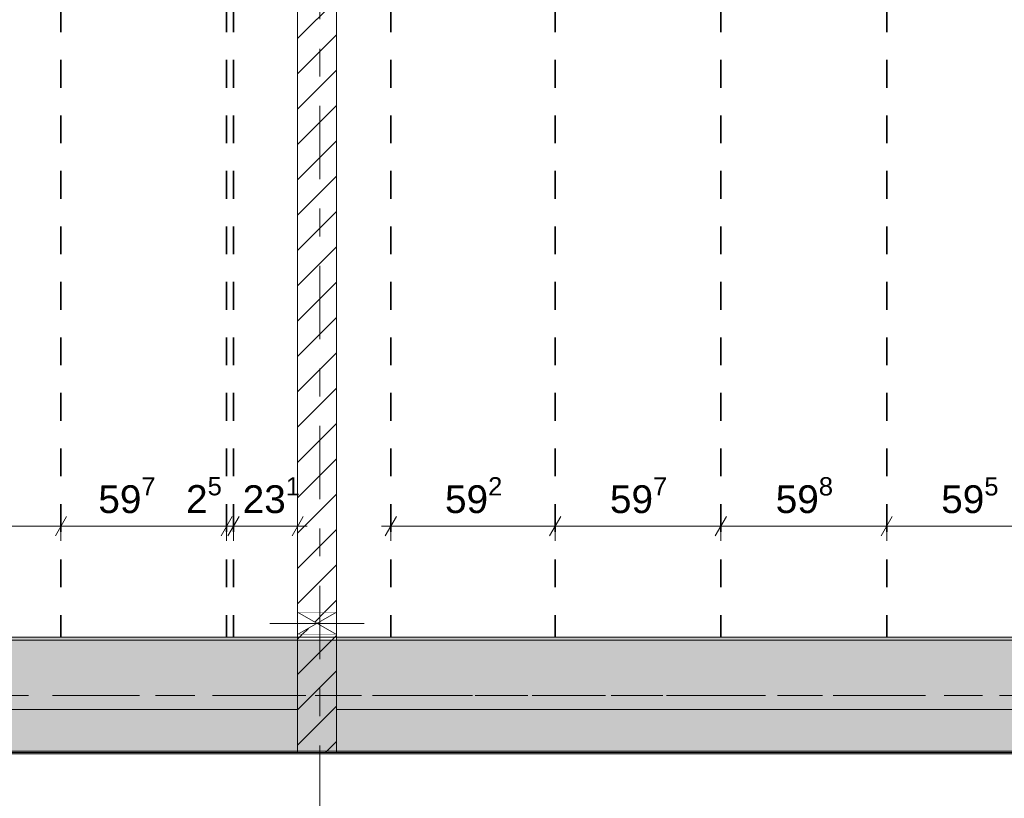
# Model space of a CAD drawing. Header units: metres. Extents: x -3.6 to 84.5, y -11 to 16.8.
# Tile 117 of 225: x 28.2 to 31.8, y 7.9 to 10.7. Entities that reach past the tile are written whole.
import ezdxf

# ---------------------------------------------------------------- set-up
doc = ezdxf.new("R2010")
doc.units = ezdxf.units.M
doc.header["$MEASUREMENT"] = 0
for name, pattern in [('Achse', [0.2, 0.1, -0.05, 0, -0.05]), ('Strichlinie doppelt', [0.546806, 0.264583, -0.105833, 0.070556, -0.105833]), ('Wipeout_Contour', [1, 0, -1])]:
    doc.linetypes.add(name, pattern=pattern)
for name, color, linetype in [('155 - Bemaßung_ Beschriftung.Ausbau - Deckenelemente', 7, 'Continuous'), ('451 - Universal.Achsen Raster', 7, 'Continuous'), ('605 - Struktur.Wand Innen', 7, 'Continuous'), ('608 - Struktur.Träger', 7, 'Continuous'), ('Abbruch_605 - Struktur.Wand Innen', 7, 'Continuous'), ('Neubau_605 - Struktur.Wand Innen', 7, 'Continuous')]:
    doc.layers.add(name, color=color, linetype=linetype)
doc.styles.add('ERSTELLTER_STIL_2', font='txt')
doc.linetypes.add('Abbruch 1', pattern='A,0,[1,2022.0244.A_L5A-PL04.08_iB_Deckenelemente 1.OG1.Shx,S=0.001984,R=0,X=0,Y=0],-0.25,0', length=0.25)
doc.dimstyles.new('ERSTELLTER_STIL__1', dxfattribs={"dimtxt": 0.1, "dimasz": 0.0532, "dimexe": 0.18, "dimexo": 0.0625, "dimgap": 0, "dimtad": 1, "dimtih": 1, "dimtoh": 1, "dimzin": 0, "dimdsep": 46, "dimtxsty": 'ERSTELLTER_STIL_2', "dimblk": 'ARROWHEAD_2', "dimblk1": 'ARROWHEAD_2', "dimblk2": 'ARROWHEAD_2', "dimcen": 0.09, "dimse1": 1, "dimse2": 1, "dimclrd": 7, "dimclre": 7, "dimclrt": 7, "dimazin": 0, "dimtfac": 1, "dimtdec": 4, "dimtmove": 0, "dimatfit": 3, "dimfxl": 1, "dimtolj": 1, "dimtzin": 0, "dimarcsym": 0})
doc.dimstyles.new('ERSTELLTER_STIL__2', dxfattribs={"dimtxt": 0.1, "dimasz": 0.0532, "dimexe": 0.18, "dimexo": 0.0625, "dimgap": 0, "dimtad": 1, "dimtih": 1, "dimtoh": 1, "dimzin": 0, "dimdsep": 46, "dimtxsty": 'ERSTELLTER_STIL_2', "dimblk": 'ARROWHEAD_2', "dimblk1": 'ARROWHEAD_2', "dimblk2": 'ARROWHEAD_2', "dimcen": 0.09, "dimse1": 1, "dimse2": 1, "dimclrd": 7, "dimclre": 7, "dimclrt": 7, "dimazin": 0, "dimtfac": 1, "dimtdec": 4, "dimtmove": 2, "dimatfit": 3, "dimfxl": 1, "dimtolj": 1, "dimtzin": 0, "dimarcsym": 0})
pattern_1 = [(45, (0, 0), (-0.0636396, 0.0636396), [])]
pattern_2 = [(45, (0, 0), (-0.01767767, 0.01767767), [0, -0.025])]

# ---------------------------------------------------------------- blocks, each defined once
blk = doc.blocks.new('*D212')
at = {"layer": '155 - Bemaßung_ Beschriftung.Ausbau - Deckenelemente', "color": 7, "linetype": 'Continuous', "lineweight": 5}
for p, q in [((29.6062, 8.945), (29.5658, 8.875)), ((29.586, 8.8575), (29.586, 8.9625)), ((30.1982, 8.945), (30.1578, 8.875)), ((30.178, 8.8575), (30.178, 8.9625)), ((29.5518, 8.91), (29.586, 8.91)), ((29.586, 8.91), (30.178, 8.91))]:
    blk.add_line(p, q, dxfattribs=at)
at = {"layer": '155 - Bemaßung_ Beschriftung.Ausbau - Deckenelemente', "color": 7, "lineweight": 5, "insert": (29.7811, 8.9283), "char_height": 0.1, "attachment_point": 7, "style": 'ERSTELLTER_STIL_2'}
blk.add_mtext('\\A1;{\\pql;\\fArial|b0|i0|c0|p38;59\\fArial|b0|i0|c0|p38;\\A1{\\H.66x;\\S2^  ;}}', dxfattribs=at)
blk = doc.blocks.new('ARROWHEAD_2')
at = {"color": 0, "linetype": 'Continuous', "lineweight": 0}
for p, q in [((0, 0), (-1, 0)), ((-0.378, -0.655), (0.378, 0.655))]:
    blk.add_line(p, q, dxfattribs=at)
blk = doc.blocks.new('*D213')
at = {"layer": '155 - Bemaßung_ Beschriftung.Ausbau - Deckenelemente', "color": 7, "linetype": 'Continuous', "lineweight": 5}
for p, q in [((30.1982, 8.945), (30.1578, 8.875)), ((30.178, 8.8575), (30.178, 8.9625)), ((30.7952, 8.945), (30.7548, 8.875)), ((30.775, 8.8575), (30.775, 8.9625)), ((30.178, 8.91), (30.775, 8.91))]:
    blk.add_line(p, q, dxfattribs=at)
at = {"layer": '155 - Bemaßung_ Beschriftung.Ausbau - Deckenelemente', "color": 7, "lineweight": 5, "insert": (30.3756, 8.9283), "char_height": 0.1, "attachment_point": 7, "style": 'ERSTELLTER_STIL_2'}
blk.add_mtext('\\A1;{\\pql;\\fArial|b0|i0|c0|p38;59\\fArial|b0|i0|c0|p38;\\A1{\\H.66x;\\S7^  ;}}', dxfattribs=at)
blk = doc.blocks.new('*D214')
at = {"layer": '155 - Bemaßung_ Beschriftung.Ausbau - Deckenelemente', "color": 7, "linetype": 'Continuous', "lineweight": 5}
for p, q in [((30.7952, 8.945), (30.7548, 8.875)), ((30.775, 8.8575), (30.775, 8.9625)), ((31.3932, 8.945), (31.3528, 8.875)), ((31.373, 8.8575), (31.373, 8.9625)), ((30.775, 8.91), (31.373, 8.91))]:
    blk.add_line(p, q, dxfattribs=at)
at = {"layer": '155 - Bemaßung_ Beschriftung.Ausbau - Deckenelemente', "color": 7, "lineweight": 5, "insert": (30.9731, 8.9283), "char_height": 0.1, "attachment_point": 7, "style": 'ERSTELLTER_STIL_2'}
blk.add_mtext('\\A1;{\\pql;\\fArial|b0|i0|c0|p38;59\\fArial|b0|i0|c0|p38;\\A1{\\H.66x;\\S8^  ;}}', dxfattribs=at)
blk = doc.blocks.new('*D215')
at = {"layer": '155 - Bemaßung_ Beschriftung.Ausbau - Deckenelemente', "color": 7, "linetype": 'Continuous', "lineweight": 5}
for p, q in [((31.3932, 8.945), (31.3528, 8.875)), ((31.373, 8.8575), (31.373, 8.9625)), ((31.9882, 8.945), (31.9478, 8.875)), ((31.968, 8.8575), (31.968, 8.9625)), ((31.373, 8.91), (31.968, 8.91))]:
    blk.add_line(p, q, dxfattribs=at)
at = {"layer": '155 - Bemaßung_ Beschriftung.Ausbau - Deckenelemente', "color": 7, "lineweight": 5, "insert": (31.5696, 8.9283), "char_height": 0.1, "attachment_point": 7, "style": 'ERSTELLTER_STIL_2'}
blk.add_mtext('\\A1;{\\pql;\\fArial|b0|i0|c0|p38;59\\fArial|b0|i0|c0|p38;\\A1{\\H.66x;\\S5^  ;}}', dxfattribs=at)
blk = doc.blocks.new('*D222')
at = {"layer": '155 - Bemaßung_ Beschriftung.Ausbau - Deckenelemente', "color": 7, "linetype": 'Continuous', "lineweight": 5}
for p, q in [((27.8132, 8.945), (27.7728, 8.875)), ((27.793, 8.8575), (27.793, 8.9625)), ((28.4172, 8.945), (28.3768, 8.875)), ((28.397, 8.8575), (28.397, 8.9625)), ((27.793, 8.91), (28.397, 8.91))]:
    blk.add_line(p, q, dxfattribs=at)
at = {"layer": '155 - Bemaßung_ Beschriftung.Ausbau - Deckenelemente', "color": 7, "lineweight": 5, "insert": (27.9941, 8.9283), "char_height": 0.1, "attachment_point": 7, "style": 'ERSTELLTER_STIL_2'}
blk.add_mtext('\\A1;{\\pql;\\fArial|b0|i0|c0|p38;60\\fArial|b0|i0|c0|p38;\\A1{\\H.66x;\\S4^  ;}}', dxfattribs=at)
blk = doc.blocks.new('*D223')
at = {"layer": '155 - Bemaßung_ Beschriftung.Ausbau - Deckenelemente', "color": 7, "linetype": 'Continuous', "lineweight": 5}
for p, q in [((28.4172, 8.945), (28.3768, 8.875)), ((28.397, 8.8575), (28.397, 8.9625)), ((29.0142, 8.945), (28.9738, 8.875)), ((28.994, 8.8575), (28.994, 8.9625)), ((28.397, 8.91), (28.994, 8.91))]:
    blk.add_line(p, q, dxfattribs=at)
at = {"layer": '155 - Bemaßung_ Beschriftung.Ausbau - Deckenelemente', "color": 7, "lineweight": 5, "char_height": 0.1, "attachment_point": 7, "style": 'ERSTELLTER_STIL_2'}
for s, insert in [('\\A1;{\\pql;\\fArial|b0|i0|c0|p38;59\\fArial|b0|i0|c0|p38;\\A1{\\H.66x;\\S7^  ;}}', (28.5316, 8.9283)), ('\\A1;{\\pql;\\fArial|b0|i0|c0|p38;2\\fArial|b0|i0|c0|p38;\\A1{\\H.66x;\\S5^  ;}}', (28.8478, 8.9289))]:
    blk.add_mtext(s, dxfattribs=dict(at, insert=insert))
blk = doc.blocks.new('*D224')
at = {"layer": '155 - Bemaßung_ Beschriftung.Ausbau - Deckenelemente', "color": 7, "linetype": 'Continuous', "lineweight": 5}
for p, q in [((29.0142, 8.945), (28.9738, 8.875)), ((28.994, 8.8575), (28.994, 8.9625)), ((29.0392, 8.945), (28.9988, 8.875)), ((29.019, 8.8575), (29.019, 8.9625)), ((28.994, 8.91), (29.019, 8.91))]:
    blk.add_line(p, q, dxfattribs=at)
blk = doc.blocks.new('*D225')
at = {"layer": '155 - Bemaßung_ Beschriftung.Ausbau - Deckenelemente', "color": 7, "linetype": 'Continuous', "lineweight": 5}
for p, q in [((29.0392, 8.945), (28.9988, 8.875)), ((29.019, 8.8575), (29.019, 8.9625)), ((29.2298, 8.875), (29.2702, 8.945)), ((29.25, 8.8575), (29.25, 8.9625)), ((29.019, 8.91), (29.25, 8.91)), ((29.25, 8.91), (29.2842, 8.91))]:
    blk.add_line(p, q, dxfattribs=at)
at = {"layer": '155 - Bemaßung_ Beschriftung.Ausbau - Deckenelemente', "color": 7, "lineweight": 5, "insert": (29.0519, 8.9283), "char_height": 0.1, "attachment_point": 7, "style": 'ERSTELLTER_STIL_2'}
blk.add_mtext('\\A1;{\\pql;\\fArial|b0|i0|c0|p38;23\\fArial|b0|i0|c0|p38;\\A1{\\H.66x;\\S1^  ;}}', dxfattribs=at)

msp = doc.modelspace()

# ---------------------------------------------------------------- hatches: boundary and pattern name
at = {"layer": 'Abbruch_605 - Struktur.Wand Innen', "linetype": 'Continuous', "lineweight": 0, "true_color": 0x000000}
h = msp.add_hatch(dxfattribs=at)
h.set_pattern_fill('MW_Ziegel_0001', color=18, style=0, pattern_type=2)
h.set_pattern_definition(pattern_1)
h.paths.add_polyline_path([(29.39, 8.6), (29.25, 8.6), (29.32, 8.56)])
h = msp.add_hatch(dxfattribs=at)
h.set_pattern_fill('MW_Ziegel_0001', color=18, style=0, pattern_type=2)
h.set_pattern_definition(pattern_1)
h.paths.add_polyline_path([(29.25, 8.52), (29.39, 8.52), (29.32, 8.56)])

# ---------------------------------------------------------------- linework, layer by layer
at = {"layer": '155 - Bemaßung_ Beschriftung.Ausbau - Deckenelemente', "color": 7, "linetype": 'Achse', "lineweight": 35}
for p, q in [((28.397, 12.99), (28.397, 8.51)), ((28.994, 12.99), (28.994, 8.51)), ((29.019, 12.99), (29.019, 8.51)), ((29.586, 12.99), (29.586, 8.51)), ((30.178, 12.99), (30.178, 8.51)), ((30.775, 12.99), (30.775, 8.51)), ((31.373, 12.99), (31.373, 8.51))]:
    msp.add_line(p, q, dxfattribs=at)
at = {"layer": 'Abbruch_605 - Struktur.Wand Innen', "color": 7, "linetype": 'Abbruch 1', "lineweight": 18}
for p, q in [((29.39, 8.6), (29.25, 8.6)), ((29.25, 8.52), (29.39, 8.52))]:
    msp.add_line(p, q, dxfattribs=at)
at = {"layer": 'Abbruch_605 - Struktur.Wand Innen', "color": 160, "linetype": 'Abbruch 1', "lineweight": 5, "true_color": 0x3232ff}
msp.add_line((29.15, 8.56), (29.49, 8.56), dxfattribs=at)
msp.add_line((29.15, 8.56), (29.49, 8.56), dxfattribs=at)
at = {"layer": 'Abbruch_605 - Struktur.Wand Innen', "color": 7, "linetype": 'Abbruch 1', "lineweight": 18, "flags": 128}
for points in [[(29.25, 8.6), (29.25, 8.52)], [(29.39, 8.52), (29.39, 8.6)]]:
    msp.add_lwpolyline(points, dxfattribs=at)
at = {"layer": 'Neubau_605 - Struktur.Wand Innen', "color": 1, "linetype": 'Continuous', "lineweight": 9}
for p, q in [((29.25, 8.52), (29.39, 8.6)), ((29.25, 8.6), (29.39, 8.52))]:
    msp.add_line(p, q, dxfattribs=at)

# ---------------------------------------------------------------- dimensions: what is measured, and where the dimension line sits
at = {"layer": '155 - Bemaßung_ Beschriftung.Ausbau - Deckenelemente', "color": 7, "linetype": 'Continuous', "lineweight": 5}
for base, p1, p2, picture, middle in [((28.397, 8.91), (27.793, 8.51), (28.397, 8.51), '*D222', (28.2054, 8.98)), ((28.994, 8.91), (28.397, 8.51), (28.994, 8.51), '*D223', (28.7429, 8.98)), ((30.178, 8.91), (29.586, 8.51), (30.178, 8.51), '*D212', (29.9924, 8.98)), ((30.775, 8.91), (30.178, 8.51), (30.775, 8.51), '*D213', (30.5869, 8.98)), ((31.373, 8.91), (30.775, 8.51), (31.373, 8.51), '*D214', (31.1844, 8.98)), ((31.9679889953, 8.9099822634), (31.3729889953, 8.5099823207), (31.9679889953, 8.5099823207), '*D215', (31.7808552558, 8.9799822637)), ((29.0189999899, 8.9099822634), (28.9939999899, 8.5099823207), (29.0189999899, 8.5099823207), '*D224', (29.0209759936, 8.9799822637))]:
    dim = msp.add_linear_dim(base=base, p1=p1, p2=p2, dimstyle='ERSTELLTER_STIL__1', dxfattribs=at)
    dim.commit()
    dim.dimension.update_dxf_attribs({"geometry": picture, "text_midpoint": middle, "dimtype": 160})

# ---------------------------------------------------------------- wipeouts: each hides what was drawn before it
at = {"color": 254, "linetype": 'Wipeout_Contour', "lineweight": 0, "ltscale": 121.765019}
msp.add_wipeout([(29.39, 8.25), (29.25, 8.25), (29.25, 8.095), (29.39, 8.095)], dxfattribs=at).dxf.layer = '605 - Struktur.Wand Innen'

# ---------------------------------------------------------------- next in the draw order: hatches: boundary and pattern name
at = {"layer": '605 - Struktur.Wand Innen', "linetype": 'Continuous', "lineweight": 0, "true_color": 0x000000}
h = msp.add_hatch(dxfattribs=at)
h.set_pattern_fill('MW_Ziegel_0001', color=18, style=0, pattern_type=2)
h.set_pattern_definition(pattern_1)
h.paths.add_polyline_path([(29.39, 8.25), (29.25, 8.25), (29.25, 8.095), (29.39, 8.095)])

# ---------------------------------------------------------------- next in the draw order: linework, layer by layer
at = {"layer": '605 - Struktur.Wand Innen', "color": 7, "linetype": 'Continuous', "lineweight": 13}
msp.add_line((29.25, 8.095), (29.39, 8.095), dxfattribs=at)

# ---------------------------------------------------------------- next in the draw order: wipeouts: each hides what was drawn before it
at = {"color": 254, "linetype": 'Wipeout_Contour', "lineweight": 0, "ltscale": 125.225201}
msp.add_wipeout([(29.25, 13), (29.25, 8.6), (29.39, 8.6), (29.39, 13)], dxfattribs=at).dxf.layer = '605 - Struktur.Wand Innen'

# ---------------------------------------------------------------- next in the draw order: hatches: boundary and pattern name
at = {"layer": '605 - Struktur.Wand Innen', "linetype": 'Continuous', "lineweight": 0, "true_color": 0x000000}
h = msp.add_hatch(dxfattribs=at)
h.set_pattern_fill('MW_Ziegel_0001', color=18, style=0, pattern_type=2)
h.set_pattern_definition(pattern_1)
h.paths.add_polyline_path([(29.25, 13), (29.25, 8.6), (29.39, 8.6), (29.39, 13)])

# ---------------------------------------------------------------- next in the draw order: linework, layer by layer
at = {"layer": '605 - Struktur.Wand Innen', "color": 7, "linetype": 'Continuous', "lineweight": 18, "flags": 128}
for points in [[(29.25, 13), (29.25, 8.6)], [(29.39, 8.6), (29.39, 13)]]:
    msp.add_lwpolyline(points, dxfattribs=at)

# ---------------------------------------------------------------- next in the draw order: wipeouts: each hides what was drawn before it
at = {"color": 254, "linetype": 'Wipeout_Contour', "lineweight": 0, "ltscale": 121.995644}
msp.add_wipeout([(29.25, 8.25), (29.39, 8.25), (29.39, 8.52), (29.25, 8.52)], dxfattribs=at).dxf.layer = '605 - Struktur.Wand Innen'

# ---------------------------------------------------------------- next in the draw order: hatches: boundary and pattern name
at = {"layer": '605 - Struktur.Wand Innen', "linetype": 'Continuous', "lineweight": 0, "true_color": 0x000000}
h = msp.add_hatch(dxfattribs=at)
h.set_pattern_fill('MW_Ziegel_0001', color=18, style=0, pattern_type=2)
h.set_pattern_definition(pattern_1)
h.paths.add_polyline_path([(29.25, 8.25), (29.39, 8.25), (29.39, 8.52), (29.25, 8.52)])
at = {"layer": '608 - Struktur.Träger', "linetype": 'Continuous', "lineweight": 0, "true_color": 0x000000}
h = msp.add_hatch(dxfattribs=at)
h.set_pattern_fill('Gips_0001', color=18, style=0, pattern_type=2)
h.set_pattern_definition(pattern_2)
h.paths.add_polyline_path([(25.89, 8.51), (25.89, 8.5), (29.25, 8.5), (29.25, 8.51)])
h = msp.add_hatch(dxfattribs=at)
h.set_pattern_fill('Gips_0001', color=18, style=0, pattern_type=2)
h.set_pattern_definition(pattern_2)
h.paths.add_polyline_path([(29.39, 8.51), (29.39, 8.5), (32.77, 8.5), (32.77, 8.51)])

# ---------------------------------------------------------------- next in the draw order: linework, layer by layer
at = {"layer": '451 - Universal.Achsen Raster', "color": 160, "linetype": 'Strichlinie doppelt', "lineweight": 9, "true_color": 0x3232ff}
for p, q in [((29.33, -10.585), (29.33, 16.355)), ((64.935, 8.3), (-3.175, 8.3))]:
    msp.add_line(p, q, dxfattribs=at)
at = {"layer": '605 - Struktur.Wand Innen', "color": 7, "linetype": 'Continuous', "lineweight": 18}
for p, q in [((29.25, 8.25), (29.25, 8.095)), ((29.39, 8.095), (29.39, 8.25))]:
    msp.add_line(p, q, dxfattribs=at)
at = {"layer": '605 - Struktur.Wand Innen', "color": 7, "linetype": 'Continuous', "lineweight": 18, "flags": 128}
for points in [[(29.25, 8.52), (29.25, 8.25)], [(29.39, 8.25), (29.39, 8.52)]]:
    msp.add_lwpolyline(points, dxfattribs=at)
at = {"layer": '608 - Struktur.Träger', "color": 7, "linetype": 'Continuous', "lineweight": 13}
for p, q in [((0.38, 8.51), (61.88, 8.51)), ((29.25, 8.5), (25.89, 8.5)), ((29.39, 8.5), (29.25, 8.5)), ((32.77, 8.5), (29.39, 8.5))]:
    msp.add_line(p, q, dxfattribs=at)
at = {"layer": '608 - Struktur.Träger', "color": 7, "linetype": 'Continuous', "lineweight": 5}
for p, q in [((29.25, 8.51), (25.89, 8.51)), ((29.25, 8.51), (29.25, 8.5)), ((29.39, 8.51), (29.39, 8.5)), ((32.77, 8.51), (29.39, 8.51))]:
    msp.add_line(p, q, dxfattribs=at)
at = {"layer": '608 - Struktur.Träger', "color": 7, "linetype": 'Achse', "lineweight": 9}
msp.add_line((0.38, 8.3), (61.88, 8.3), dxfattribs=at)

# ---------------------------------------------------------------- next in the draw order: dimensions: what is measured, and where the dimension line sits
at = {"layer": '155 - Bemaßung_ Beschriftung.Ausbau - Deckenelemente', "color": 7, "linetype": 'Continuous', "lineweight": 5}
dim = msp.add_linear_dim(base=(29.25, 8.91), p1=(29.019, 8.51), p2=(29.25, 10.625), dimstyle='ERSTELLTER_STIL__2', dxfattribs=at)
dim.commit()
dim.dimension.update_dxf_attribs({"geometry": '*D225', "text_midpoint": (29.2632, 8.98), "dimtype": 160})

# ---------------------------------------------------------------- next in the draw order: wipeouts: each hides what was drawn before it
at = {"color": 254, "linetype": 'Wipeout_Contour', "lineweight": 0, "ltscale": 115.023404}
msp.add_wipeout([(25.89, 8.095), (29.25, 8.095), (29.25, 8.25), (25.89, 8.25)], dxfattribs=at).dxf.layer = '605 - Struktur.Wand Innen'
at = {"color": 254, "linetype": 'Wipeout_Contour', "lineweight": 0, "ltscale": 128.546424}
msp.add_wipeout([(32.77, 8.25), (29.39, 8.25), (29.39, 8.095), (32.77, 8.095)], dxfattribs=at).dxf.layer = '605 - Struktur.Wand Innen'

# ---------------------------------------------------------------- next in the draw order: hatches: boundary and pattern name
at = {"layer": '608 - Struktur.Träger', "linetype": 'Continuous', "lineweight": 0, "true_color": 0x000000}
h = msp.add_hatch(dxfattribs=at)
h.set_pattern_fill('Beton__Stahlbeton_0001', color=18, style=0, pattern_type=2)
h.set_pattern_definition([(45, (0, 0), (-0.08485281, 0.08485281), []), (45, (-0.04243, 0.04243), (-0.08485281, 0.08485281), [0.09, -0.03])])
h.paths.add_polyline_path([(0.69, 8.5), (0.38, 8.5), (0.38, 8.1), (0.69, 8.1), (7.57, 8.1), (7.89, 8.1), (11.17, 8.1), (11.49, 8.1), (14.77, 8.1), (15.09, 8.1), (18.37, 8.1), (18.69, 8.1), (25.57, 8.1), (25.89, 8.1), (29.25, 8.1), (29.39, 8.1), (32.77, 8.1), (33.09, 8.1), (36.47, 8.1), (36.59, 8.1), (39.97, 8.1), (40.29, 8.1), (47.17, 8.1), (47.49, 8.1), (50.77, 8.1), (51.09, 8.1), (54.37, 8.1), (54.69, 8.1), (61.57, 8.1), (61.88, 8.1), (61.88, 8.5), (61.57, 8.5), (58.195, 8.5), (58.05, 8.5), (54.69, 8.5), (54.37, 8.5), (51.09, 8.5), (50.77, 8.5), (47.49, 8.5), (47.17, 8.5), (40.29, 8.5), (39.97, 8.5), (36.59, 8.5), (36.47, 8.5), (33.09, 8.5), (32.77, 8.5), (29.39, 8.5), (29.25, 8.5), (25.89, 8.5), (25.57, 8.5), (22.2, 8.5), (22.05, 8.5), (18.69, 8.5), (18.37, 8.5), (15.09, 8.5), (14.77, 8.5), (11.49, 8.5), (11.17, 8.5), (7.89, 8.5), (7.57, 8.5)])
h = msp.add_hatch(dxfattribs=at)
h.set_pattern_fill('Gips_0001', color=18, style=0, pattern_type=2)
h.set_pattern_definition(pattern_2)
h.paths.add_polyline_path([(25.89, 8.09), (32.77, 8.09), (32.77, 8.1), (29.39, 8.1), (29.39, 8.095), (29.25, 8.095), (29.25, 8.1), (25.89, 8.1)])

# ---------------------------------------------------------------- next in the draw order: linework, layer by layer
at = {"layer": '605 - Struktur.Wand Innen', "color": 7, "linetype": 'Continuous', "lineweight": 18}
for p, q in [((29.25, 8.25), (29.25, 8.095)), ((29.39, 8.095), (29.39, 8.25))]:
    msp.add_line(p, q, dxfattribs=at)
at = {"layer": '605 - Struktur.Wand Innen', "color": 7, "linetype": 'Continuous', "lineweight": 13, "flags": 128}
for points in [[(29.25, 8.25), (25.89, 8.25)], [(32.77, 8.25), (29.39, 8.25)], [(25.89, 8.095), (32.77, 8.095)]]:
    msp.add_lwpolyline(points, dxfattribs=at)
at = {"layer": '608 - Struktur.Träger', "color": 7, "linetype": 'Continuous', "lineweight": 5}
for p, q in [((29.25, 8.1), (29.25, 8.095)), ((29.39, 8.095), (29.25, 8.095)), ((29.39, 8.1), (29.39, 8.095)), ((32.77, 8.09), (25.89, 8.09))]:
    msp.add_line(p, q, dxfattribs=at)
at = {"layer": '608 - Struktur.Träger', "color": 7, "linetype": 'Continuous', "lineweight": 13}
msp.add_line((0.38, 8.09), (61.88, 8.09), dxfattribs=at)
at = {"layer": '608 - Struktur.Träger', "color": 7, "linetype": 'Continuous', "lineweight": 13, "flags": 128}
msp.add_lwpolyline([(54.69, 8.1), (54.37, 8.1), (51.09, 8.1), (50.77, 8.1), (47.49, 8.1), (47.17, 8.1), (40.29, 8.1), (39.97, 8.1), (36.59, 8.1), (36.47, 8.1), (33.09, 8.1), (32.77, 8.1), (29.39, 8.1), (29.25, 8.1), (25.89, 8.1), (25.57, 8.1), (18.69, 8.1), (18.37, 8.1)], dxfattribs=at)

doc.saveas('drawing.dxf')
